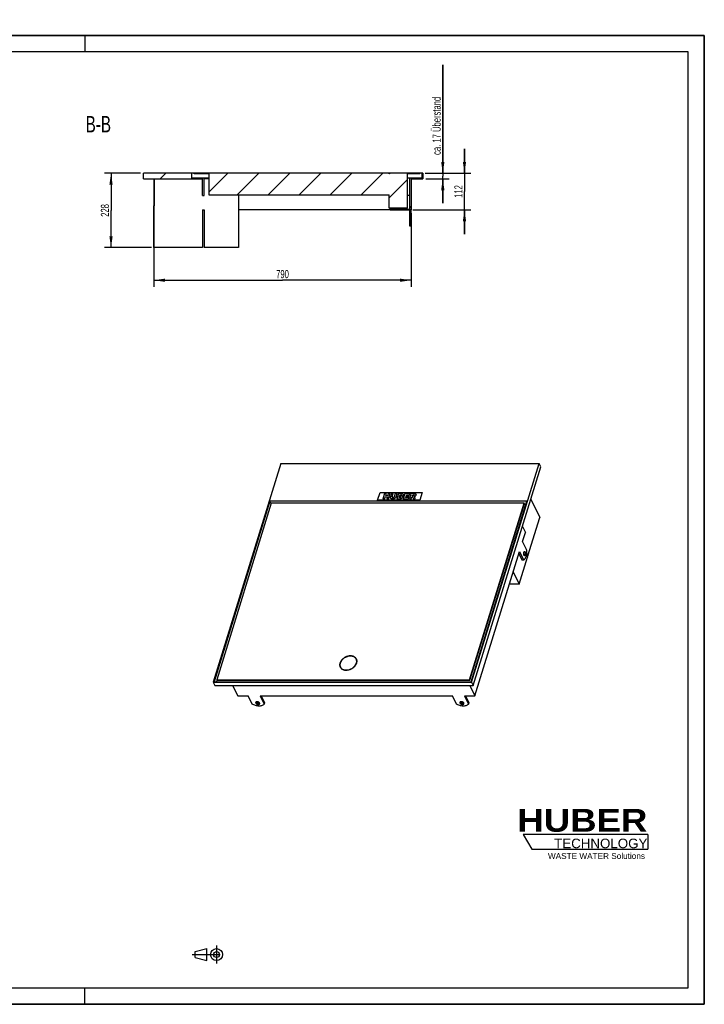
# Model space of a CAD drawing. Header units: millimetres. Extents: x 0 to 4200, y 0 to 3019.
# Tile 2 of 2: x 2100 to 4200, y 0 to 3019. Entities that reach past the tile are written whole.
import ezdxf

# ---------------------------------------------------------------- set-up
doc = ezdxf.new("R2010")
doc.units = ezdxf.units.MM
doc.header["$LTSCALE"] = 231
doc.linetypes.add('CENTER', pattern=[0.6, 0.375, -0.075, 0.075, -0.075])
doc.layers.get('0').update_dxf_attribs({"linetype": 'CONTINUOUS'})
for name, color, linetype in [('_2D-BEM', 7, 'CONTINUOUS'), ('_ACHSEN', 7, 'CONTINUOUS'), ('_KURVEN', 7, 'CONTINUOUS'), ('_ZEICHNUNGSELEM', 7, 'CONTINUOUS'), ('HUBER_Logo_BL2', 7, 'CONTINUOUS')]:
    doc.layers.add(name, color=color, linetype=linetype)
doc.styles.get("Standard").update_dxf_attribs({"font": 'txt', "width": 0.7})
doc.styles.add('TEXTSTYLE_2', font='ariblk.ttf')
doc.styles.add('TEXTSTYLE_3', font='arial.ttf')
doc.dimstyles.new('DIMSTYLE_1', dxfattribs={"dimtxt": 25, "dimasz": 35, "dimexe": 2, "dimexo": 1, "dimtad": 1, "dimdec": 1, "dimtxsty": 'STANDARD', "dimblk": '_FILLED', "dimblk1": '_FILLED', "dimblk2": '_FILLED', "dimcen": 0.09, "dimadec": 1, "dimazin": 2, "dimtp": 0.5, "dimtm": 0.5, "dimtfac": 1, "dimtdec": 1, "dimtofl": 0, "dimtmove": 0, "dimatfit": 3, "dimldrblk": '_FILLED', "dimfxl": 1, "dimtolj": 1, "dimarcsym": 0})
doc.dimstyles.new('DIMSTYLE_2', dxfattribs={"dimtxt": 25, "dimasz": 35, "dimexe": 2, "dimexo": 1, "dimtad": 1, "dimdec": 1, "dimtxsty": 'STANDARD', "dimblk": '_FILLED', "dimblk1": '_FILLED', "dimblk2": '_FILLED', "dimcen": 0.09, "dimadec": 1, "dimazin": 2, "dimtp": 0.8, "dimtm": 0.8, "dimtfac": 1, "dimtdec": 1, "dimtofl": 0, "dimtmove": 0, "dimatfit": 3, "dimldrblk": '_FILLED', "dimfxl": 1, "dimtolj": 1, "dimarcsym": 0})
doc.dimstyles.new('DIMSTYLE_3', dxfattribs={"dimtxt": 25, "dimasz": 35, "dimexe": 2, "dimexo": 1, "dimtad": 1, "dimdec": 1, "dimtxsty": 'STANDARD', "dimblk": '_FILLED', "dimblk1": '_FILLED', "dimblk2": '_FILLED', "dimcen": 0.09, "dimadec": 1, "dimazin": 2, "dimtp": 0.3, "dimtm": 0.3, "dimtfac": 1, "dimtdec": 1, "dimtofl": 0, "dimtmove": 0, "dimatfit": 3, "dimldrblk": '_FILLED', "dimfxl": 1, "dimtolj": 1, "dimarcsym": 0})
doc.dimstyles.new('DIMSTYLE_4', dxfattribs={"dimtxt": 25, "dimasz": 35, "dimexe": 2, "dimexo": 1, "dimtad": 1, "dimdec": 1, "dimtxsty": 'STANDARD', "dimblk": '_FILLED', "dimblk1": '_FILLED', "dimblk2": '_FILLED', "dimcen": 0.09, "dimadec": 1, "dimazin": 2, "dimtp": 0.2, "dimtm": 0.2, "dimtfac": 1, "dimtdec": 1, "dimtofl": 0, "dimtmove": 0, "dimatfit": 3, "dimldrblk": '_FILLED', "dimfxl": 1, "dimtolj": 1, "dimarcsym": 0})

# ---------------------------------------------------------------- blocks, each defined once
blk = doc.blocks.new('HUBER_LOGO_BL2', base_point=(3837.5, 503.7))
at = {"layer": 'HUBER_Logo_BL2', "color": 5, "linetype": 'CONTINUOUS'}
for p, q in [((4026.4, 521), (3643.9, 521)), ((3643.9, 521), (3670.9, 476)), ((4026.4, 521), (4026.4, 476)), ((3670.9, 476), (4026.4, 476))]:
    blk.add_line(p, q, dxfattribs=at)
at = {"layer": 'HUBER_Logo_BL2', "color": 2, "linetype": 'CONTINUOUS', "attachment_point": 3, "line_spacing_factor": 0.78}
for s, insert, char_height, width, style in [('HUBER\\P\\fArial;\\H29.25;TECHNOLOGY ', (4025.4, 599.1), 70.2, 387.672, 'TEXTSTYLE_2'), ('WASTE WATER Solutions', (4018, 463.6), 18, 297.033, 'TEXTSTYLE_3')]:
    blk.add_mtext(s, dxfattribs=dict(at, insert=insert, char_height=char_height, width=width, style=style))
blk = doc.blocks.new('_FILLED')
at = {"color": 0, "linetype": 'BYBLOCK'}
blk.add_solid([(0, 0), (-1, 0.143), (-1, -0.143)], dxfattribs=at)
blk = doc.blocks.new('*D0')
at = {"layer": '_2D-BEM', "color": 2, "linetype": 'CONTINUOUS'}
for p, q in [((2470.2, 2547.9), (2360.2, 2547.9)), ((2380.2, 2547.9), (2380.2, 2433.9)), ((2380.2, 2319.9), (2380.2, 2433.9)), ((2504.5, 2319.9), (2360.2, 2319.9))]:
    blk.add_line(p, q, dxfattribs=at)
at = {"layer": '_2D-BEM', "color": 2, "linetype": 'CONTINUOUS', "xscale": 35, "yscale": 35, "zscale": 35}
for p, rotation in [((2380.2, 2547.9), 90), ((2380.2, 2319.9), 270)]:
    blk.add_blockref('_FILLED', p, dxfattribs=dict(at, rotation=rotation))
at = {"layer": '_2D-BEM', "color": 2, "linetype": 'CONTINUOUS', "insert": (2349, 2433.9), "char_height": 25, "width": 88.393, "attachment_point": 2, "rotation": 90, "line_spacing_factor": 0.9}
blk.add_mtext('228', dxfattribs=at)
blk = doc.blocks.new('*D4')
at = {"layer": '_2D-BEM', "color": 2, "linetype": 'CONTINUOUS'}
for p, q in [((2511.2, 2455.9), (2511.2, 2199.9)), ((3301.2, 2425.9), (3301.2, 2199.9)), ((2511.2, 2219.9), (2906.2, 2219.9)), ((3301.2, 2219.9), (2906.2, 2219.9))]:
    blk.add_line(p, q, dxfattribs=at)
at = {"layer": '_2D-BEM', "color": 2, "linetype": 'CONTINUOUS', "xscale": 35, "yscale": 35, "zscale": 35, "rotation": 180}
blk.add_blockref('_FILLED', (2511.2, 2219.9), dxfattribs=at)
at = {"layer": '_2D-BEM', "color": 2, "linetype": 'CONTINUOUS', "xscale": 35, "yscale": 35, "zscale": 35}
blk.add_blockref('_FILLED', (3301.2, 2219.9), dxfattribs=at)
at = {"layer": '_2D-BEM', "color": 2, "linetype": 'CONTINUOUS', "insert": (2906.2, 2251.2), "char_height": 25, "width": 88.393, "attachment_point": 2, "line_spacing_factor": 0.9}
blk.add_mtext('790', dxfattribs=at)
blk = doc.blocks.new('*D5')
at = {"layer": '_2D-BEM', "color": 2, "linetype": 'CONTINUOUS'}
for p, q in [((3464.3, 2547.9), (3464.3, 2622.9)), ((3464.3, 2622.9), (3464.3, 2491.9)), ((3344.2, 2547.9), (3484.3, 2547.9)), ((3464.3, 2360.9), (3464.3, 2491.9)), ((3306.2, 2435.9), (3484.3, 2435.9)), ((3464.3, 2435.9), (3464.3, 2360.9))]:
    blk.add_line(p, q, dxfattribs=at)
at = {"layer": '_2D-BEM', "color": 2, "linetype": 'CONTINUOUS', "xscale": 35, "yscale": 35, "zscale": 35}
for p, rotation in [((3464.3, 2547.9), 270), ((3464.3, 2435.9), 90)]:
    blk.add_blockref('_FILLED', p, dxfattribs=dict(at, rotation=rotation))
at = {"layer": '_2D-BEM', "color": 2, "linetype": 'CONTINUOUS', "insert": (3433.1, 2491.9), "char_height": 25, "width": 72.321, "attachment_point": 2, "rotation": 90, "line_spacing_factor": 0.9}
blk.add_mtext('112', dxfattribs=at)
blk = doc.blocks.new('*D8')
at = {"layer": '_2D-BEM', "color": 2, "linetype": 'CONTINUOUS'}
for p, q in [((3397.8, 2547.9), (3397.8, 2880.5)), ((3397.8, 2880.5), (3397.8, 2539.4)), ((3346.2, 2547.9), (3417.8, 2547.9)), ((3397.8, 2455.9), (3397.8, 2539.4)), ((3346.2, 2530.9), (3417.8, 2530.9)), ((3397.8, 2530.9), (3397.8, 2455.9))]:
    blk.add_line(p, q, dxfattribs=at)
at = {"layer": '_2D-BEM', "color": 2, "linetype": 'CONTINUOUS', "xscale": 35, "yscale": 35, "zscale": 35}
for p, rotation in [((3397.8, 2547.9), 270), ((3397.8, 2530.9), 90)]:
    blk.add_blockref('_FILLED', p, dxfattribs=dict(at, rotation=rotation))
at = {"layer": '_2D-BEM', "color": 2, "linetype": 'CONTINUOUS', "insert": (3366.5, 2604.1), "char_height": 25, "width": 414.643, "attachment_point": 1, "rotation": 90, "line_spacing_factor": 0.9}
blk.add_mtext('ca. 17 Überstand', dxfattribs=at)
blk = doc.blocks.new('PROJEKTIONSMETHODE_1_BL3', base_point=(2680, 152.5))
at = {"color": 2, "linetype": 'CENTER'}
for p, q in [((2628.7, 152.5), (2731.3, 152.5)), ((2703.8, 180), (2703.8, 125))]:
    blk.add_line(p, q, dxfattribs=at)
at = {"color": 2, "linetype": 'CONTINUOUS'}
for p, q in [((2637.8, 161.7), (2674.5, 170.8)), ((2637.8, 143.3), (2637.8, 161.7)), ((2674.5, 134.2), (2674.5, 170.8)), ((2637.8, 143.3), (2674.5, 134.2))]:
    blk.add_line(p, q, dxfattribs=at)
for radius in [18.3, 9.17]:
    blk.add_circle((2703.8, 152.5), radius, dxfattribs=at)

msp = doc.modelspace()

# ---------------------------------------------------------------- hatches: boundary and pattern name
at = {"linetype": 'CONTINUOUS'}
h = msp.add_hatch(dxfattribs=at)
h.set_pattern_fill('B', color=2, scale=67.229537, angle=45, style=0, pattern_type=0)
h.set_pattern_definition([(45, (0, 0), (-47.5385, 47.5385), [])])
edge = h.paths.add_edge_path()
edge.add_line((2480.24, 2530.92), (2511.24, 2530.92))
edge.add_line((2480.24, 2530.92), (2480.24, 2547.92))
edge.add_line((2628.24, 2547.92), (2480.24, 2547.92))
edge.add_line((2628.24, 2532.92), (2628.24, 2547.92))
edge.add_line((2666.24, 2532.92), (2628.24, 2532.92))
edge.add_line((2666.24, 2479.92), (2666.24, 2532.92))
edge.add_line((2661.24, 2479.92), (2666.24, 2479.92))
edge.add_line((2661.24, 2479.92), (2661.24, 2530.92))
edge.add_line((2512.24, 2530.92), (2661.24, 2530.92))
edge.add_line((2512.24, 2530.92), (2512.24, 2465.92))
edge.add_line((2512.24, 2465.92), (2511.24, 2465.92))
edge.add_line((2511.24, 2530.92), (2511.24, 2465.92))
edge = h.paths.add_edge_path()
edge.add_line((3301.24, 2530.92), (3336.24, 2530.92))
edge.add_line((3301.24, 2530.92), (3301.24, 2435.92))
edge.add_line((3301.24, 2435.92), (3296.24, 2435.92))
edge.add_line((3296.24, 2435.92), (3296.24, 2434.42))
edge.add_line((3296.24, 2434.42), (3236.24, 2434.42))
edge.add_line((3236.24, 2434.42), (3236.24, 2436.42))
edge.add_line((3296.24, 2436.42), (3236.24, 2436.42))
edge.add_line((3296.24, 2436.42), (3296.24, 2532.92))
edge.add_line((3334.24, 2532.92), (3296.24, 2532.92))
edge.add_line((3334.24, 2532.92), (3334.24, 2547.92))
edge.add_line((3336.24, 2547.92), (3334.24, 2547.92))
edge.add_line((3336.24, 2547.92), (3336.24, 2530.92))
edge = h.paths.add_edge_path()
edge.add_line((3327.24, 2547.92), (3289.24, 2547.92))
edge.add_line((3327.24, 2545.92), (3327.24, 2547.92))
edge.add_line((3327.24, 2545.92), (3289.24, 2545.92))
edge.add_line((3289.24, 2545.92), (3289.24, 2547.92))
edge = h.paths.add_edge_path()
edge.add_line((3233.24, 2547.92), (2635.24, 2547.92))
edge.add_line((3233.24, 2545.92), (3233.24, 2547.92))
edge.add_line((3234.24, 2545.92), (3233.24, 2545.92))
edge.add_line((3234.24, 2547.92), (3234.24, 2545.92))
edge.add_line((3288.24, 2547.92), (3234.24, 2547.92))
edge.add_line((3288.24, 2547.92), (3288.24, 2545.92))
edge.add_line((3289.24, 2545.92), (3288.24, 2545.92))
edge.add_line((3289.24, 2440.92), (3289.24, 2545.92))
edge.add_line((3289.24, 2440.92), (3233.24, 2440.92))
edge.add_line((3233.24, 2440.92), (3233.24, 2481.92))
edge.add_line((2679.74, 2481.92), (3233.24, 2481.92))
edge.add_line((2679.74, 2545.92), (2679.74, 2481.92))
edge.add_line((2679.74, 2545.92), (2635.24, 2545.92))
edge.add_line((2635.24, 2545.92), (2635.24, 2547.92))
edge = h.paths.add_edge_path()
edge.add_line((2512.24, 2336.92), (2512.24, 2447.92))
edge.add_line((2512.24, 2336.92), (2511.24, 2336.92))
edge.add_line((2511.24, 2336.92), (2511.24, 2447.92))
edge.add_line((2512.24, 2447.92), (2511.24, 2447.92))

# ---------------------------------------------------------------- linework, layer by layer
at = {"color": 7, "linetype": 'CONTINUOUS'}
for p, q in [((0, 2970), (4200, 2970)), ((4200, 0), (4200, 2970)), ((2628.24, 2547.92), (2480.24, 2547.92)), ((2480.24, 2530.92), (2480.24, 2547.92)), ((2628.24, 2532.92), (2628.24, 2547.92)), ((2635.24, 2547.92), (2628.24, 2547.92)), ((3233.24, 2547.92), (2635.24, 2547.92)), ((2635.24, 2545.92), (2635.24, 2547.92)), ((2679.74, 2545.92), (2635.24, 2545.92)), ((2679.74, 2545.92), (2679.74, 2481.92)), ((3233.24, 2547.92), (3234.24, 2547.92)), ((3233.24, 2545.92), (3233.24, 2547.92)), ((3234.24, 2545.92), (3233.24, 2545.92)), ((3234.24, 2547.92), (3234.24, 2545.92)), ((3261.24, 2547.92), (3234.24, 2547.92)), ((3288.24, 2547.92), (3261.24, 2547.92)), ((3288.24, 2547.92), (3289.24, 2547.92)), ((3288.24, 2547.92), (3288.24, 2545.92)), ((3289.24, 2545.92), (3288.24, 2545.92)), ((3327.24, 2547.92), (3289.24, 2547.92)), ((3289.24, 2545.92), (3289.24, 2547.92)), ((3327.24, 2545.92), (3289.24, 2545.92)), ((3289.24, 2440.92), (3289.24, 2545.92)), ((3334.24, 2547.92), (3327.24, 2547.92)), ((3327.24, 2545.92), (3327.24, 2547.92)), ((3336.24, 2547.92), (3334.24, 2547.92)), ((3334.24, 2532.92), (3334.24, 2547.92)), ((3336.24, 2547.92), (3336.24, 2530.92)), ((2480.24, 2530.92), (2511.24, 2530.92)), ((2511.24, 2530.92), (2511.24, 2465.92)), ((2512.24, 2530.92), (2512.24, 2465.92)), ((2512.24, 2530.92), (2661.24, 2530.92)), ((2666.24, 2532.92), (2628.24, 2532.92)), ((2661.24, 2479.92), (2661.24, 2530.92)), ((2666.24, 2479.92), (2666.24, 2532.92)), ((2679.74, 2532.92), (2666.24, 2532.92)), ((2679.74, 2530.92), (2666.24, 2530.92)), ((3296.24, 2532.92), (3289.24, 2532.92)), ((3334.24, 2532.92), (3296.24, 2532.92)), ((3296.24, 2436.42), (3296.24, 2532.92)), ((3301.24, 2530.92), (3336.24, 2530.92)), ((3301.24, 2530.92), (3301.24, 2435.92)), ((2661.24, 2479.92), (2666.24, 2479.92)), ((2679.74, 2481.92), (3233.24, 2481.92)), ((2771.24, 2481.92), (2771.24, 2319.92)), ((3233.24, 2440.92), (3233.24, 2481.92)), ((3296.24, 2479.42), (3289.24, 2479.42)), ((2511.24, 2465.92), (2511.24, 2456.92)), ((2512.24, 2465.92), (2511.24, 2465.92)), ((2511.24, 2456.92), (2511.24, 2447.92)), ((2511.24, 2336.92), (2511.24, 2447.92)), ((2512.24, 2447.92), (2511.24, 2447.92)), ((2512.24, 2465.92), (2512.24, 2456.92)), ((2512.24, 2456.92), (2512.24, 2447.92)), ((2512.24, 2336.92), (2512.24, 2447.92)), ((2661.24, 2435.92), (2661.24, 2319.92)), ((2661.24, 2435.92), (2666.24, 2435.92)), ((2666.24, 2435.92), (2666.24, 2319.92)), ((3289.24, 2440.92), (3233.24, 2440.92)), ((3236.24, 2436.42), (3236.24, 2440.92)), ((3296.24, 2436.42), (3236.24, 2436.42)), ((3236.24, 2434.42), (3236.24, 2436.42)), ((3296.24, 2434.42), (3236.24, 2434.42)), ((3301.24, 2435.92), (3296.24, 2435.92)), ((3296.24, 2435.92), (3296.24, 2434.42)), ((3301.24, 2385.92), (3296.24, 2385.92)), ((2511.24, 2319.92), (2511.24, 2336.92)), ((2512.24, 2336.92), (2511.24, 2336.92)), ((2661.24, 2319.92), (2511.24, 2319.92)), ((2771.24, 2319.92), (2666.24, 2319.92)), ((2901.05, 1658.05), (2693.85, 987.53)), ((2901.05, 1658.05), (3693.17, 1658.05)), ((3485.96, 987.53), (3693.17, 1658.05)), ((3491.14, 976.96), (3698.35, 1647.49)), ((3698.35, 1647.49), (3693.17, 1658.05)), ((2867.07, 1542.12), (2696.17, 989.09)), ((2871.03, 1534.06), (2867.07, 1542.12)), ((3655.5, 1542.12), (2867.07, 1542.12)), ((3484.6, 989.09), (3655.5, 1542.12)), ((3667.71, 1548.34), (3695.34, 1492.04)), ((2871.82, 1536.64), (2704.31, 994.58)), ((3647.36, 1536.64), (2871.82, 1536.64)), ((3479.85, 994.58), (3647.36, 1536.64)), ((3480.46, 993.33), (3647.97, 1535.4)), ((3652.62, 1532.8), (3647.16, 1532.8)), ((3647.36, 1536.64), (3647.97, 1535.4)), ((3659.03, 1374.54), (3695.34, 1492.04)), ((3642.08, 1465.4), (3651.28, 1446.65)), ((3632.41, 1288.38), (3657.82, 1370.63)), ((3654.43, 1377.55), (3657.82, 1370.63)), ((3655.09, 1382.58), (3659.03, 1374.54)), ((3655.9, 1374.54), (3659.03, 1374.54)), ((3613.98, 1325.94), (3632.41, 1288.38)), ((3632.41, 1288.38), (3602.37, 1288.38)), ((3132.91, 1056.93), (3132.3, 1058.17)), ((3084.43, 1033.14), (3083.82, 1034.38)), ((2693.85, 987.53), (2699.03, 976.96)), ((2693.85, 987.53), (3485.96, 987.53)), ((2696.17, 989.09), (3484.6, 989.09)), ((2699.03, 976.96), (3491.14, 976.96)), ((2704.94, 993.33), (2703.63, 989.09)), ((2704.31, 994.58), (2704.92, 993.33)), ((2704.31, 994.58), (3479.85, 994.58)), ((2704.92, 993.33), (3480.46, 993.33)), ((2753.19, 976.96), (2768.72, 945.32)), ((3479.85, 994.58), (3480.46, 993.33)), ((3480.83, 976.96), (3496.36, 945.32)), ((3485.96, 987.53), (3491.14, 976.96)), ((0, 0), (4200, 0))]:
    msp.add_line(p, q, dxfattribs=at)
at = {"color": 3, "linetype": 'CONTINUOUS'}
for p, q in [((4200, 2970), (0, 2970)), ((2300, 2970), (2300, 2920)), ((4200, 2970), (4200, 0)), ((2300, 0), (2300, 50)), ((4200, 0), (0, 0))]:
    msp.add_line(p, q, dxfattribs=at)
at = {"color": 5, "linetype": 'CONTINUOUS'}
for p, q in [((4150, 2920), (50, 2920)), ((4150, 50), (4150, 2920)), ((50, 50), (4150, 50))]:
    msp.add_line(p, q, dxfattribs=at)
at = {"color": 7, "linetype": 'CONTINUOUS'}
for points, knots in [([(3114.59, 1067.43), (3111.08, 1067.43), (3105.71, 1066.47), (3099.09, 1063.72), (3094.4, 1060.92), (3090.27, 1057.52), (3085.86, 1052.55), (3083.58, 1048.08), (3082.85, 1045.04)], [0, 0, 0, 0, 0.2544464, 0.3868487, 0.5190738, 0.6485521, 0.7730169, 1, 1, 1, 1]), ([(3101.52, 1025.13), (3103.83, 1025.13), (3108.57, 1025.68), (3115.4, 1027.95), (3121.71, 1031.51), (3127.07, 1036.11), (3131.09, 1041.46), (3133.5, 1047.2), (3133.96, 1052.09), (3133.32, 1055.71), (3132.68, 1057.38), (3132.3, 1058.17)], [0, 0, 0, 0, 0.1326395, 0.2708734, 0.4100994, 0.5455252, 0.673105, 0.7905136, 0.8981194, 0.9494753, 1, 1, 1, 1]), ([(3132.3, 1058.17), (3131.6, 1059.6), (3129.64, 1062.29), (3125.46, 1065.25), (3120.3, 1067.05), (3116.54, 1067.43), (3114.59, 1067.43)], [0, 0, 0, 0, 0.2268552, 0.4650458, 0.722054, 1, 1, 1, 1]), ([(3134, 1046.83), (3134.36, 1048.55), (3134.53, 1051.21), (3133.88, 1054.6), (3133.27, 1056.18), (3132.91, 1056.93)], [0, 0, 0, 0, 0.512394, 0.757981, 1, 1, 1, 1]), ([(3082.85, 1045.04), (3082.41, 1043.22), (3082.16, 1040.42), (3082.8, 1036.83), (3083.43, 1035.17), (3083.82, 1034.38)], [0, 0, 0, 0, 0.5135199, 0.7587206, 1, 1, 1, 1]), ([(3083.82, 1034.38), (3084.52, 1032.96), (3086.47, 1030.27), (3090.65, 1027.3), (3095.82, 1025.5), (3099.58, 1025.13), (3101.52, 1025.13)], [0, 0, 0, 0, 0.2268552, 0.4650458, 0.722054, 1, 1, 1, 1]), ([(3084.43, 1033.14), (3084.8, 1032.38), (3085.68, 1030.93), (3088, 1028.31), (3090.24, 1026.81), (3091.85, 1026.04)], [0, 0, 0, 0, 0.2418793, 0.487393, 1, 1, 1, 1])]:
    msp.add_open_spline(points, degree=3, knots=knots, dxfattribs=at)
at = {"layer": '_ACHSEN', "color": 7, "linetype": 'CONTINUOUS'}
for p, q in [((3236.24, 2435.92), (2771.24, 2435.92)), ((3296.24, 2395.92), (3296.24, 2434.42)), ((3301.24, 2395.92), (3301.24, 2435.92)), ((3296.24, 2394.42), (3296.24, 2395.92)), ((3296.24, 2395.92), (3301.24, 2395.92)), ((3296.24, 2385.92), (3296.24, 2394.42)), ((3301.24, 2394.42), (3301.24, 2395.92)), ((3301.24, 2385.92), (3301.24, 2394.42)), ((3642.81, 1419.24), (3651.28, 1446.65)), ((3655.01, 1394.37), (3642.81, 1419.24)), ((3496.36, 945.32), (3633.12, 1387.9)), ((3631.35, 1382.14), (3640.72, 1363.04)), ((3633.12, 1387.9), (3645.33, 1363.04)), ((3640.72, 1363.04), (3640.99, 1363.03)), ((3640.72, 1363.04), (3640.99, 1363.04)), ((3640.99, 1363.04), (3645.33, 1363.04)), ((3640.99, 1363.03), (3645.33, 1363.03)), ((3645.33, 1363.04), (3645.59, 1363.03)), ((2768.72, 945.32), (2800.96, 945.32)), ((2813.16, 920.46), (2800.96, 945.32)), ((2837.8, 945.32), (3427.28, 945.32)), ((2837.8, 945.32), (2850, 920.46)), ((2840.93, 945.32), (2851.21, 924.37)), ((3439.48, 920.46), (3427.28, 945.32)), ((3464.12, 945.32), (3496.36, 945.32)), ((3464.12, 945.32), (3476.32, 920.46)), ((3467.25, 945.32), (3477.53, 924.37)), ((2851.21, 924.37), (2850, 920.46)), ((3477.53, 924.37), (3476.32, 920.46))]:
    msp.add_line(p, q, dxfattribs=at)
for centre, start, end in [((3120.67, 1050.92), 28.63018, 31.5463), ((3096.67, 1039.14), 200.72696, 203.27856)]:
    msp.add_arc(centre, 14.63, start, end, dxfattribs=at)
for points, knots in [([(3645.59, 1363.03), (3645.97, 1363.03), (3646.74, 1363.15), (3647.86, 1363.66), (3648.94, 1364.49), (3649.96, 1365.62), (3650.92, 1367.03), (3652.16, 1369.39), (3653.46, 1372.94), (3654.56, 1377.77), (3655.22, 1383.12), (3655.41, 1388.72), (3655.2, 1392.5), (3655.01, 1394.37)], [0, 0, 0, 0, 0.0320909, 0.066381, 0.1045937, 0.147817, 0.1965893, 0.2510425, 0.376055, 0.5194734, 0.6757786, 0.8383316, 1, 1, 1, 1]), ([(3647.07, 1376.72), (3646.84, 1377.19), (3646.48, 1378.27), (3646.17, 1380.04), (3646.07, 1381.98), (3646.21, 1383.9), (3646.55, 1385.63), (3647.01, 1386.87), (3647.48, 1387.61), (3647.84, 1388), (3648.23, 1388.25), (3648.51, 1388.31), (3648.64, 1388.31)], [0, 0, 0, 0, 0.1234689, 0.2691155, 0.4261621, 0.5821152, 0.7246376, 0.8434609, 0.8921079, 0.933464, 0.9686066, 1, 1, 1, 1]), ([(3646.34, 1384.51), (3646.5, 1383.62), (3646.64, 1381.81), (3646.5, 1380.01), (3646.34, 1379.12)], [0, 0, 0, 0, 0.4999955, 1, 1, 1, 1]), ([(3648.64, 1375.31), (3648.5, 1375.31), (3648.19, 1375.38), (3647.77, 1375.68), (3647.38, 1376.14), (3647.17, 1376.51), (3647.07, 1376.72)], [0, 0, 0, 0, 0.1954425, 0.4179158, 0.6840525, 1, 1, 1, 1]), ([(3648.64, 1388.31), (3648.79, 1388.31), (3649.1, 1388.24), (3649.52, 1387.95), (3649.9, 1387.49), (3650.11, 1387.11), (3650.22, 1386.9)], [0, 0, 0, 0, 0.1954425, 0.4179158, 0.6840525, 1, 1, 1, 1]), ([(3650.22, 1386.9), (3650.45, 1386.44), (3650.81, 1385.35), (3651.12, 1383.58), (3651.21, 1381.64), (3651.08, 1379.72), (3650.74, 1377.99), (3650.28, 1376.76), (3649.81, 1376.01), (3649.45, 1375.62), (3649.06, 1375.37), (3648.78, 1375.31), (3648.64, 1375.31)], [0, 0, 0, 0, 0.1234689, 0.2691155, 0.4261621, 0.5821152, 0.7246376, 0.8434609, 0.8921079, 0.933464, 0.9686066, 1, 1, 1, 1]), ([(3133.19, 1058.61), (3132.72, 1059.57), (3131.54, 1061.42), (3129.19, 1063.78), (3126.3, 1065.68), (3122.96, 1067.09), (3119.25, 1067.97), (3113.85, 1068.42), (3106.74, 1067.54), (3099.9, 1064.98), (3094.81, 1062.02), (3090.21, 1058.57), (3085.52, 1053.55), (3083.02, 1048.72), (3082.27, 1046.28)], [0, 0, 0, 0, 0.0507441, 0.1026258, 0.1566029, 0.2133314, 0.2731225, 0.335958, 0.4690679, 0.6082314, 0.678196, 0.7472222, 0.8792136, 1, 1, 1, 1]), ([(3133.14, 1058.57), (3132.23, 1060.06), (3129.78, 1062.79), (3126.6, 1064.58), (3124.88, 1065.26)], [0, 0, 0, 0, 0.4842059, 1, 1, 1, 1]), ([(3133.85, 1046.28), (3134.17, 1047.34), (3134.66, 1049.48), (3134.8, 1052.7), (3134.34, 1055.78), (3133.64, 1057.71), (3133.19, 1058.61)], [0, 0, 0, 0, 0.264425, 0.5170837, 0.7609157, 1, 1, 1, 1]), ([(3082.27, 1046.28), (3081.94, 1045.21), (3081.46, 1043.07), (3081.31, 1039.85), (3081.77, 1036.77), (3082.48, 1034.84), (3082.92, 1033.94)], [0, 0, 0, 0, 0.264425, 0.5170837, 0.7609157, 1, 1, 1, 1]), ([(3082.72, 1044.48), (3082.22, 1042.72), (3081.71, 1039.14), (3082.37, 1035.57), (3082.98, 1033.96)], [0, 0, 0, 0, 0.5155702, 1, 1, 1, 1]), ([(3082.92, 1033.94), (3083.39, 1032.98), (3084.57, 1031.13), (3086.93, 1028.77), (3089.81, 1026.87), (3093.15, 1025.46), (3096.86, 1024.58), (3102.26, 1024.13), (3109.38, 1025.01), (3116.21, 1027.57), (3121.31, 1030.53), (3125.9, 1033.98), (3130.59, 1039), (3133.09, 1043.84), (3133.85, 1046.28)], [0, 0, 0, 0, 0.0507441, 0.1026258, 0.1566029, 0.2133314, 0.2731225, 0.335958, 0.4690679, 0.6082314, 0.678196, 0.7472222, 0.8792136, 1, 1, 1, 1]), ([(2850, 920.46), (2849.38, 919.46), (2847.6, 917.59), (2844.01, 915.65), (2839.56, 914.48), (2834.49, 914.11), (2829.04, 914.54), (2823.48, 915.76), (2818.11, 917.71), (2814.74, 919.47), (2813.16, 920.46)], [0, 0, 0, 0, 0.0887563, 0.1893653, 0.3041876, 0.4323167, 0.5706581, 0.7147878, 0.8596219, 1, 1, 1, 1]), ([(2823.84, 925.49), (2823.75, 925.19), (2823.7, 924.51), (2823.92, 923.88), (2824.07, 923.57)], [0, 0, 0, 0, 0.4740095, 1, 1, 1, 1]), ([(2836.04, 923.57), (2835.8, 924.05), (2835.06, 925), (2833.54, 926.14), (2831.68, 927.02), (2829.65, 927.54), (2827.66, 927.67), (2826.13, 927.42), (2825.13, 926.98), (2824.53, 926.57), (2824.09, 926.07), (2823.9, 925.68), (2823.84, 925.49)], [0, 0, 0, 0, 0.1137565, 0.247137, 0.393341, 0.542281, 0.6832493, 0.807418, 0.8618928, 0.9113661, 0.9568207, 1, 1, 1, 1]), ([(2824.07, 923.57), (2824.31, 923.08), (2825.05, 922.13), (2826.57, 920.99), (2828.43, 920.12), (2830.46, 919.59), (2832.45, 919.46), (2833.98, 919.71), (2834.98, 920.15), (2835.57, 920.56), (2836.02, 921.06), (2836.2, 921.45), (2836.26, 921.65)], [0, 0, 0, 0, 0.1137565, 0.247137, 0.393341, 0.542281, 0.6832493, 0.807418, 0.8618928, 0.9113661, 0.9568207, 1, 1, 1, 1]), ([(2825.48, 927.12), (2825.7, 926.77), (2826.27, 926.08), (2827.78, 924.87), (2830.13, 923.79), (2832.67, 923.36), (2834.6, 923.51), (2835.46, 923.75), (2835.84, 923.92)], [0, 0, 0, 0, 0.1084093, 0.2304569, 0.5000363, 0.7695945, 0.8916184, 1, 1, 1, 1]), ([(2836.26, 921.65), (2836.36, 921.94), (2836.41, 922.62), (2836.19, 923.26), (2836.04, 923.57)], [0, 0, 0, 0, 0.4740095, 1, 1, 1, 1]), ([(3476.32, 920.46), (3475.7, 919.46), (3473.93, 917.59), (3470.33, 915.65), (3465.89, 914.48), (3460.81, 914.11), (3455.36, 914.54), (3449.8, 915.76), (3444.43, 917.71), (3441.06, 919.47), (3439.48, 920.46)], [0, 0, 0, 0, 0.0887563, 0.1893653, 0.3041876, 0.4323167, 0.5706581, 0.7147878, 0.8596219, 1, 1, 1, 1]), ([(3450.17, 925.49), (3450.07, 925.19), (3450.02, 924.51), (3450.24, 923.88), (3450.39, 923.57)], [0, 0, 0, 0, 0.4740095, 1, 1, 1, 1]), ([(3462.36, 923.57), (3462.12, 924.05), (3461.38, 925), (3459.86, 926.14), (3458, 927.02), (3455.97, 927.54), (3453.98, 927.67), (3452.45, 927.42), (3451.45, 926.98), (3450.86, 926.57), (3450.41, 926.07), (3450.23, 925.68), (3450.17, 925.49)], [0, 0, 0, 0, 0.1137565, 0.247137, 0.393341, 0.542281, 0.6832493, 0.807418, 0.8618928, 0.9113661, 0.9568207, 1, 1, 1, 1]), ([(3450.39, 923.57), (3450.63, 923.08), (3451.37, 922.13), (3452.89, 920.99), (3454.75, 920.12), (3456.78, 919.59), (3458.77, 919.46), (3460.3, 919.71), (3461.3, 920.15), (3461.9, 920.56), (3462.34, 921.06), (3462.52, 921.45), (3462.59, 921.65)], [0, 0, 0, 0, 0.1137565, 0.247137, 0.393341, 0.542281, 0.6832493, 0.807418, 0.8618928, 0.9113661, 0.9568207, 1, 1, 1, 1]), ([(3451.8, 927.12), (3452.02, 926.77), (3452.59, 926.08), (3454.1, 924.87), (3456.45, 923.79), (3458.99, 923.36), (3460.92, 923.51), (3461.78, 923.75), (3462.16, 923.92)], [0, 0, 0, 0, 0.1084093, 0.2304569, 0.5000363, 0.7695945, 0.8916184, 1, 1, 1, 1]), ([(3462.59, 921.65), (3462.68, 921.94), (3462.73, 922.62), (3462.51, 923.26), (3462.36, 923.57)], [0, 0, 0, 0, 0.4740095, 1, 1, 1, 1])]:
    msp.add_open_spline(points, degree=3, knots=knots, dxfattribs=at)
at = {"layer": '_KURVEN', "color": 4, "linetype": 'CONTINUOUS'}
for p, q in [((3198.02, 1546.04), (3205.28, 1569.54)), ((3326.97, 1546.04), (3198.02, 1546.04)), ((3205.28, 1569.54), (3334.23, 1569.54)), ((3218.72, 1565.62), (3213.88, 1549.95)), ((3213.88, 1549.95), (3219.57, 1549.95)), ((3224.42, 1565.62), (3218.72, 1565.62)), ((3219.57, 1549.95), (3221.53, 1556.29)), ((3221.53, 1556.29), (3227.75, 1556.29)), ((3222.72, 1560.14), (3224.42, 1565.62)), ((3228.94, 1560.14), (3222.72, 1560.14)), ((3227.75, 1556.29), (3225.79, 1549.95)), ((3225.79, 1549.95), (3231.51, 1549.95)), ((3230.64, 1565.62), (3228.94, 1560.14)), ((3236.35, 1565.62), (3230.64, 1565.62)), ((3231.51, 1549.95), (3236.35, 1565.62)), ((3240.15, 1565.62), (3237.26, 1556.28)), ((3245.83, 1565.62), (3240.15, 1565.62)), ((3242.87, 1556.06), (3245.83, 1565.62)), ((3252.12, 1565.62), (3249.17, 1556.06)), ((3257.8, 1565.62), (3252.12, 1565.62)), ((3254.92, 1556.28), (3257.8, 1565.62)), ((3261.58, 1565.62), (3256.74, 1549.95)), ((3256.74, 1549.95), (3266.57, 1549.95)), ((3272.24, 1565.62), (3261.58, 1565.62)), ((3263.53, 1553.32), (3264.51, 1556.5)), ((3266.43, 1553.32), (3263.53, 1553.32)), ((3264.51, 1556.5), (3267.4, 1556.5)), ((3265.43, 1559.48), (3266.35, 1562.45)), ((3267.9, 1559.48), (3265.43, 1559.48)), ((3266.35, 1562.45), (3268.86, 1562.45)), ((3281.58, 1565.62), (3276.74, 1549.95)), ((3276.74, 1549.95), (3292.27, 1549.95)), ((3296.83, 1565.62), (3281.58, 1565.62)), ((3283.54, 1553.5), (3284.49, 1556.59)), ((3293.36, 1553.5), (3283.54, 1553.5)), ((3284.49, 1556.59), (3293.35, 1556.59)), ((3285.48, 1559.79), (3286.25, 1562.28)), ((3294.34, 1559.79), (3285.48, 1559.79)), ((3286.25, 1562.28), (3295.8, 1562.28)), ((3292.27, 1549.95), (3293.36, 1553.5)), ((3293.35, 1556.59), (3294.34, 1559.79)), ((3300.25, 1565.62), (3295.41, 1549.95)), ((3295.41, 1549.95), (3301.13, 1549.95)), ((3295.8, 1562.28), (3296.83, 1565.62)), ((3309.74, 1565.62), (3300.25, 1565.62)), ((3301.13, 1549.95), (3303.09, 1556.31)), ((3303.09, 1556.31), (3303.59, 1556.31)), ((3304.01, 1559.27), (3304.99, 1562.46)), ((3306.41, 1559.27), (3304.01, 1559.27)), ((3304.99, 1562.46), (3307.49, 1562.46)), ((3305.53, 1554.74), (3307.09, 1549.95)), ((3307.09, 1549.95), (3313.53, 1549.95)), ((3313.53, 1549.95), (3312.16, 1554.49)), ((3334.23, 1569.54), (3326.97, 1546.04))]:
    msp.add_line(p, q, dxfattribs=at)
for points in [[(3236.97, 1553.63), (3236.93, 1554.64), (3237.02, 1555.51), (3237.26, 1556.28)], [(3237.62, 1551.83), (3237.21, 1552.41), (3236.99, 1553.01), (3236.97, 1553.63)], [(3239.16, 1550.48), (3238.55, 1550.8), (3238.03, 1551.25), (3237.62, 1551.83)], [(3241.62, 1549.85), (3240.6, 1549.95), (3239.77, 1550.16), (3239.16, 1550.48)], [(3244.51, 1549.69), (3243.61, 1549.69), (3242.64, 1549.74), (3241.62, 1549.85)], [(3242.87, 1556.06), (3242.61, 1555.2), (3242.68, 1554.54), (3243.08, 1554.06)], [(3243.08, 1554.06), (3243.49, 1553.58), (3244.19, 1553.34), (3245.19, 1553.34)], [(3248.65, 1550.21), (3247.44, 1549.87), (3246.06, 1549.69), (3244.51, 1549.69)], [(3245.19, 1553.34), (3246.17, 1553.34), (3247.01, 1553.58), (3247.7, 1554.05)], [(3247.7, 1554.05), (3248.4, 1554.52), (3248.9, 1555.19), (3249.17, 1556.06)], [(3251.33, 1551.5), (3250.41, 1550.88), (3249.52, 1550.46), (3248.65, 1550.21)], [(3253.59, 1553.66), (3253, 1552.84), (3252.25, 1552.12), (3251.33, 1551.5)], [(3254.92, 1556.28), (3254.63, 1555.35), (3254.19, 1554.49), (3253.59, 1553.66)], [(3266.43, 1553.32), (3267.41, 1553.32), (3268.14, 1553.46), (3268.64, 1553.76)], [(3269.19, 1550.17), (3267.86, 1550.02), (3266.98, 1549.95), (3266.57, 1549.95)], [(3269.35, 1556.07), (3269.03, 1556.35), (3268.39, 1556.5), (3267.4, 1556.5)], [(3267.9, 1559.48), (3268.78, 1559.48), (3269.44, 1559.6), (3269.87, 1559.86)], [(3268.64, 1553.76), (3269.13, 1554.06), (3269.46, 1554.45), (3269.61, 1554.96)], [(3270.55, 1562.06), (3270.28, 1562.32), (3269.71, 1562.45), (3268.86, 1562.45)], [(3271.51, 1550.68), (3270.96, 1550.45), (3270.17, 1550.28), (3269.19, 1550.17)], [(3269.61, 1554.96), (3269.75, 1555.42), (3269.67, 1555.79), (3269.35, 1556.07)], [(3269.87, 1559.86), (3270.3, 1560.12), (3270.6, 1560.5), (3270.75, 1560.99)], [(3270.75, 1560.99), (3270.89, 1561.44), (3270.82, 1561.81), (3270.55, 1562.06)], [(3273.8, 1552.22), (3273.15, 1551.57), (3272.39, 1551.06), (3271.51, 1550.68)], [(3272.24, 1565.62), (3274.01, 1565.62), (3275.25, 1565.25), (3275.98, 1564.5)], [(3274.8, 1559.34), (3274.21, 1558.89), (3273.43, 1558.55), (3272.49, 1558.29)], [(3272.49, 1558.29), (3273.72, 1558.01), (3274.55, 1557.55), (3274.97, 1556.89)], [(3275.15, 1554.41), (3274.9, 1553.6), (3274.44, 1552.86), (3273.8, 1552.22)], [(3276.55, 1561.72), (3276.26, 1560.79), (3275.68, 1560), (3274.8, 1559.34)], [(3274.97, 1556.89), (3275.39, 1556.23), (3275.45, 1555.41), (3275.15, 1554.41)], [(3275.98, 1564.5), (3276.7, 1563.75), (3276.89, 1562.82), (3276.55, 1561.72)], [(3304.87, 1555.94), (3304.53, 1556.19), (3304.11, 1556.31), (3303.59, 1556.31)], [(3305.53, 1554.74), (3305.33, 1555.36), (3305.12, 1555.76), (3304.87, 1555.94)], [(3306.41, 1559.27), (3306.66, 1559.27), (3307.18, 1559.34), (3307.98, 1559.48)], [(3309.48, 1562.05), (3309.19, 1562.32), (3308.52, 1562.46), (3307.49, 1562.46)], [(3307.98, 1559.48), (3308.38, 1559.55), (3308.73, 1559.71), (3309.05, 1559.98)], [(3309.05, 1559.98), (3309.37, 1560.24), (3309.59, 1560.55), (3309.69, 1560.89)], [(3309.69, 1560.89), (3309.85, 1561.39), (3309.78, 1561.77), (3309.48, 1562.05)], [(3311.9, 1557.48), (3311.34, 1557.23), (3310.61, 1557.03), (3309.71, 1556.87)], [(3309.71, 1556.87), (3310.32, 1556.67), (3310.77, 1556.47), (3311.01, 1556.28)], [(3309.74, 1565.62), (3311.5, 1565.62), (3312.8, 1565.49), (3313.65, 1565.24)], [(3311.01, 1556.28), (3311.18, 1556.15), (3311.4, 1555.89), (3311.67, 1555.46)], [(3311.67, 1555.46), (3311.93, 1555.04), (3312.1, 1554.72), (3312.16, 1554.49)], [(3314.17, 1559.01), (3313.54, 1558.39), (3312.78, 1557.87), (3311.9, 1557.48)], [(3313.65, 1565.24), (3314.5, 1564.98), (3315.09, 1564.5), (3315.45, 1563.8)], [(3315.53, 1561.27), (3315.26, 1560.4), (3314.8, 1559.65), (3314.17, 1559.01)], [(3315.45, 1563.8), (3315.81, 1563.11), (3315.84, 1562.27), (3315.53, 1561.27)]]:
    msp.add_open_spline(points, degree=3, dxfattribs=at)

# ---------------------------------------------------------------- block references
at = {"color": 2, "linetype": 'CONTINUOUS'}
msp.add_blockref('PROJEKTIONSMETHODE_1_BL3', (2680, 152.5), dxfattribs=at)
at = {"layer": 'HUBER_Logo_BL2'}
msp.add_blockref('HUBER_LOGO_BL2', (3837.5, 503.74), dxfattribs=at)

# ---------------------------------------------------------------- texts
at = {"layer": '_ZEICHNUNGSELEM', "color": 2, "linetype": 'CONTINUOUS', "insert": (2380.24, 2723.36), "char_height": 50, "width": 171.4286, "attachment_point": 3, "line_spacing_factor": 0.9}
msp.add_mtext('B-B', dxfattribs=at)

# ---------------------------------------------------------------- dimensions: what is measured, and where the dimension line sits
at = {"layer": '_2D-BEM', "color": 2, "linetype": 'CONTINUOUS'}
dim = msp.add_linear_dim(base=(3397.78, 2547.92), p1=(3345.24, 2530.92), p2=(3345.24, 2547.92), angle=90, text='ca. <> Überstand', dimstyle='DIMSTYLE_4', dxfattribs=at)
dim.commit()
dim.dimension.update_dxf_attribs({"geometry": '*D8', "text_midpoint": (3397.78, 2742.27), "dimtype": 160})
for base, p1, p2, dimstyle, picture, middle in [((3464.32, 2547.92), (3305.24, 2435.92), (3343.24, 2547.92), 'DIMSTYLE_3', '*D5', (3464.32, 2488.35)), ((2380.24, 2547.92), (2505.53, 2319.92), (2471.24, 2547.92), 'DIMSTYLE_1', '*D0', (2380.24, 2430.35))]:
    dim = msp.add_linear_dim(base=base, p1=p1, p2=p2, angle=90, dimstyle=dimstyle, dxfattribs=at)
    dim.commit()
    dim.dimension.update_dxf_attribs({"geometry": picture, "text_midpoint": middle, "dimtype": 160})
dim = msp.add_linear_dim(base=(3301.24, 2219.92), p1=(2511.24, 2456.92), p2=(3301.24, 2426.92), dimstyle='DIMSTYLE_2', dxfattribs=at)
dim.commit()
dim.dimension.update_dxf_attribs({"geometry": '*D4', "text_midpoint": (2902.67, 2219.92), "dimtype": 160})

doc.saveas('drawing.dxf')
